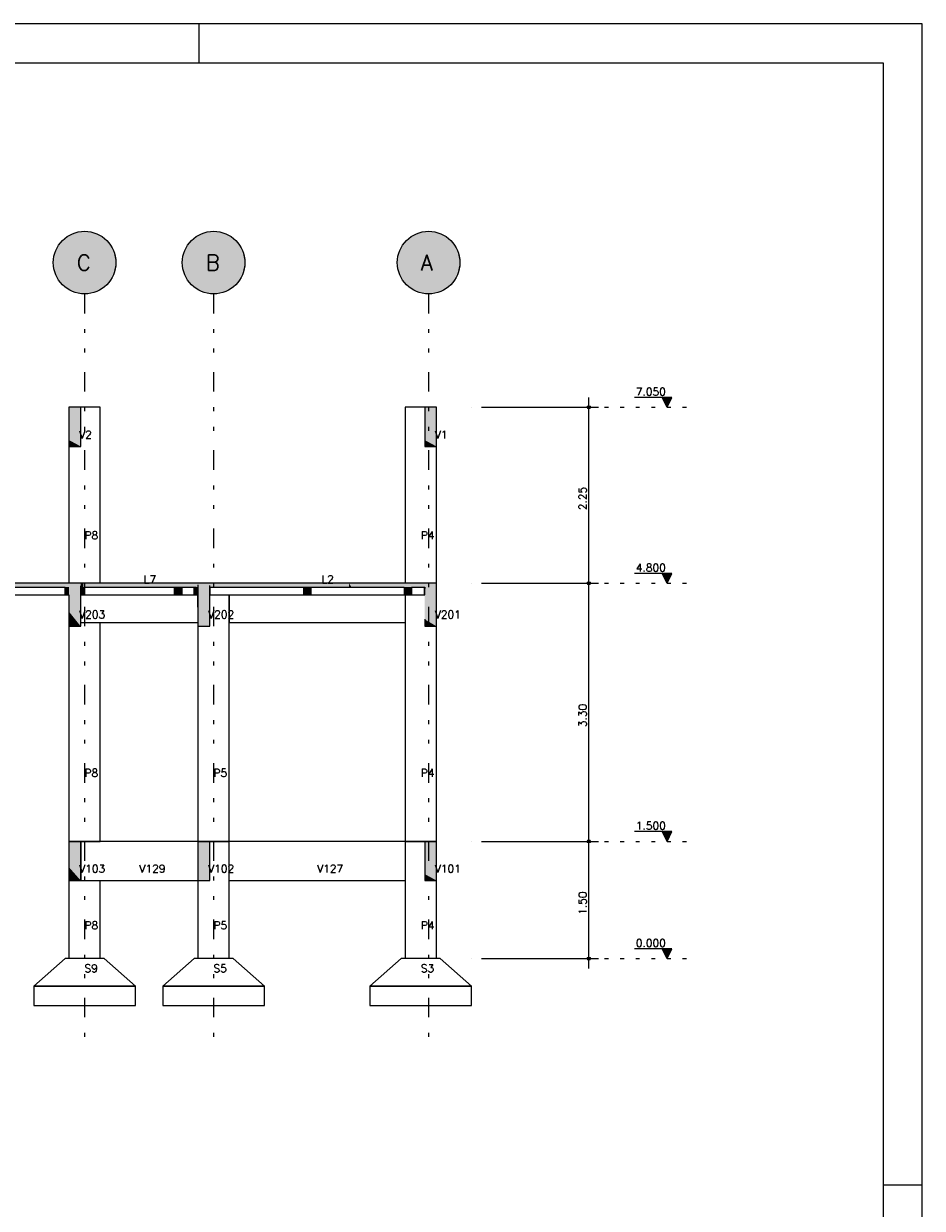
# Model space of a CAD drawing. Extents: x 0 to 84.1, y 0 to 59.4.
# Tile 6 of 6: x 61.1 to 84.1, y 29.1 to 59.4. Entities that reach past the tile are written whole.
import ezdxf

# ---------------------------------------------------------------- set-up
doc = ezdxf.new("R2010")
doc.units = 0
doc.linetypes.add('ESTILO_TQS_0002', pattern=[0.4, 0.1, -0.3])
doc.linetypes.add('ESTILO_TQS_0004', pattern=[2, 0.5, -0.4, 0.1, -0.4, 0.1, -0.5])
for name, color, linetype in [('1', 1, 'CONTINUOUS'), ('2', 2, 'CONTINUOUS'), ('6', 6, 'CONTINUOUS')]:
    doc.layers.add(name, color=color, linetype=linetype)
doc.styles.get("Standard").update_dxf_attribs({"font": 'ROMANS.SHX'})

msp = doc.modelspace()

# ---------------------------------------------------------------- linework, layer by layer
at = {"layer": '1', "linetype": 'ESTILO_TQS_0004'}
for p, q in [((62.669266, 52.490471), (62.669266, 33.49047)), ((65.969266, 52.490471), (65.969266, 33.49047)), ((71.469266, 52.490471), (71.469266, 33.49047))]:
    msp.add_line(p, q, dxfattribs=at)
at = {"layer": '1', "linetype": 'CONTINUOUS'}
for p, q in [((75.569266, 44.84047), (75.569266, 49.84047)), ((77.694266, 49.840471), (76.734266, 49.840471)), ((77.569266, 49.59047), (77.444265, 49.840471)), ((77.455413, 49.818174), (77.683118, 49.818174)), ((77.466561, 49.795879), (77.67197, 49.795879)), ((77.477709, 49.773583), (77.660823, 49.773583)), ((77.488857, 49.751287), (77.649675, 49.751287)), ((77.500005, 49.728992), (77.638527, 49.728991)), ((77.511153, 49.706696), (77.627379, 49.706696)), ((77.522301, 49.6844), (77.616231, 49.6844)), ((77.569266, 49.59047), (77.694266, 49.840471)), ((72.569266, 49.59047), (72.569266, 49.59047)), ((72.819266, 49.59047), (75.819266, 49.59047)), ((77.533449, 49.662104), (77.605083, 49.662104)), ((77.544597, 49.639808), (77.593935, 49.639808)), ((77.555744, 49.617513), (77.582787, 49.617513)), ((75.569266, 38.24047), (75.569266, 45.34047)), ((77.694266, 45.340471), (76.734266, 45.340471)), ((77.569266, 45.09047), (77.444265, 45.340471)), ((77.455413, 45.318174), (77.683118, 45.318174)), ((77.466561, 45.295879), (77.67197, 45.295879)), ((77.477709, 45.273583), (77.660823, 45.273583)), ((77.488857, 45.251287), (77.649675, 45.251287)), ((77.500005, 45.228992), (77.638527, 45.228991)), ((77.511153, 45.206696), (77.627379, 45.206696)), ((77.522301, 45.1844), (77.616231, 45.1844)), ((77.533449, 45.162104), (77.605083, 45.162104)), ((77.544597, 45.139808), (77.593935, 45.139808)), ((77.569266, 45.09047), (77.694266, 45.340471)), ((72.569266, 45.09047), (72.569266, 45.09047)), ((72.569266, 45.09047), (72.569266, 45.09047)), ((72.819266, 45.09047), (75.819266, 45.09047)), ((72.819266, 45.09047), (75.819266, 45.09047)), ((77.555744, 45.117513), (77.582787, 45.117513)), ((72.569266, 38.49047), (72.569266, 38.49047)), ((72.569266, 38.49047), (72.569266, 38.49047)), ((72.819266, 38.49047), (75.819266, 38.49047)), ((72.819266, 38.49047), (75.819266, 38.49047)), ((75.569266, 35.24047), (75.569266, 38.74047)), ((77.694266, 38.74047), (76.734266, 38.74047)), ((77.569266, 38.49047), (77.444265, 38.74047)), ((77.455413, 38.718174), (77.683118, 38.718174)), ((77.466561, 38.695878), (77.67197, 38.695878)), ((77.477709, 38.673583), (77.660823, 38.673583)), ((77.488857, 38.651287), (77.649675, 38.651287)), ((77.500005, 38.628992), (77.638527, 38.628991)), ((77.511153, 38.606696), (77.627379, 38.606696)), ((77.522301, 38.5844), (77.616231, 38.5844)), ((77.533449, 38.562103), (77.605083, 38.562104)), ((77.544597, 38.539808), (77.593935, 38.539808)), ((77.555744, 38.517513), (77.582787, 38.517513)), ((77.569266, 38.49047), (77.694266, 38.74047)), ((72.569266, 35.49047), (72.569266, 35.49047)), ((72.819266, 35.49047), (75.819266, 35.49047)), ((77.694266, 35.74047), (76.734266, 35.74047)), ((77.569266, 35.49047), (77.444265, 35.74047)), ((77.455413, 35.718174), (77.683118, 35.718174)), ((77.466561, 35.695878), (77.67197, 35.695878)), ((77.477709, 35.673583), (77.660823, 35.673583)), ((77.488857, 35.651287), (77.649675, 35.651287)), ((77.500005, 35.628992), (77.638527, 35.628991)), ((77.511153, 35.606696), (77.627379, 35.606696)), ((77.522301, 35.5844), (77.616231, 35.5844)), ((77.533449, 35.562103), (77.605083, 35.562104)), ((77.544597, 35.539808), (77.593935, 35.539808)), ((77.555744, 35.517513), (77.582787, 35.517513)), ((77.569266, 35.49047), (77.694266, 35.74047))]:
    msp.add_line(p, q, dxfattribs=at)
at = {"layer": '1', "linetype": 'ESTILO_TQS_0002'}
for p, q in [((75.569266, 49.59047), (78.169266, 49.59047)), ((75.569266, 45.09047), (78.169266, 45.09047)), ((75.569266, 38.49047), (78.169266, 38.49047)), ((75.569266, 35.49047), (78.169266, 35.49047))]:
    msp.add_line(p, q, dxfattribs=at)
at = {"layer": '1', "linetype": 'CONTINUOUS'}
for points in [[(77.444265, 49.840471), (77.569266, 49.59047), (77.694266, 49.840471), (77.444265, 49.840471)], [(77.444265, 45.340471), (77.569266, 45.09047), (77.694266, 45.340471), (77.444265, 45.340471)], [(77.444265, 38.74047), (77.569266, 38.49047), (77.694266, 38.74047), (77.444265, 38.74047)], [(77.444265, 35.74047), (77.569266, 35.49047), (77.694266, 35.74047), (77.444265, 35.74047)]]:
    msp.add_lwpolyline(points, dxfattribs=at)
for centre, radius in [((75.569266, 49.59047), 0.04), ((75.569266, 49.59047), 0.02), ((75.569266, 45.09047), 0.04), ((75.569266, 45.09047), 0.04), ((75.569266, 45.09047), 0.02), ((75.569266, 45.09047), 0.02), ((75.569266, 38.49047), 0.04), ((75.569266, 38.49047), 0.04), ((75.569266, 38.49047), 0.02), ((75.569266, 38.49047), 0.02), ((75.569266, 35.49047), 0.04), ((75.569266, 35.49047), 0.02)]:
    msp.add_circle(centre, radius, dxfattribs=at)
for points in [[(63.469266, 53.290471), (62.207921, 53.944046), (62.123223, 53.875139)], [(63.469266, 53.290471), (62.301214, 54.000779), (62.207921, 53.944046)], [(63.469266, 53.290471), (62.401362, 54.044279), (62.301214, 54.000779)], [(63.469266, 53.290471), (62.506501, 54.073738), (62.401362, 54.044279)], [(63.469266, 53.290471), (62.614672, 54.088606), (62.506501, 54.073738)], [(63.469266, 53.290471), (62.72386, 54.088606), (62.614672, 54.088606)], [(63.469266, 53.290471), (62.832031, 54.073738), (62.72386, 54.088606)], [(63.469266, 53.290471), (62.937169, 54.044279), (62.832031, 54.073738)], [(63.469266, 53.290471), (63.037318, 54.000779), (62.937169, 54.044279)], [(63.469266, 53.290471), (63.13061, 53.944046), (63.037318, 54.000779)], [(63.469266, 53.290471), (63.215308, 53.875139), (63.13061, 53.944046)], [(66.769266, 53.290471), (65.507921, 53.944046), (65.423223, 53.875139)], [(66.769266, 53.290471), (65.601214, 54.000779), (65.507921, 53.944046)], [(66.769266, 53.290471), (65.701362, 54.044279), (65.601214, 54.000779)], [(66.769266, 53.290471), (65.806501, 54.073738), (65.701362, 54.044279)], [(66.769266, 53.290471), (65.914672, 54.088606), (65.806501, 54.073738)], [(66.769266, 53.290471), (66.02386, 54.088606), (65.914672, 54.088606)], [(66.769266, 53.290471), (66.132031, 54.073738), (66.02386, 54.088606)], [(66.769266, 53.290471), (66.237169, 54.044279), (66.132031, 54.073738)], [(66.769266, 53.290471), (66.337318, 54.000779), (66.237169, 54.044279)], [(66.769266, 53.290471), (66.43061, 53.944046), (66.337318, 54.000779)], [(66.769266, 53.290471), (66.515308, 53.875139), (66.43061, 53.944046)], [(72.269266, 53.290471), (71.007921, 53.944046), (70.923223, 53.875139)], [(72.269266, 53.290471), (71.101214, 54.000779), (71.007921, 53.944046)], [(72.269266, 53.290471), (71.201362, 54.044279), (71.101214, 54.000779)], [(72.269266, 53.290471), (71.306501, 54.073738), (71.201362, 54.044279)], [(72.269266, 53.290471), (71.414672, 54.088606), (71.306501, 54.073738)], [(72.269266, 53.290471), (71.52386, 54.088606), (71.414672, 54.088606)], [(72.269266, 53.290471), (71.632031, 54.073738), (71.52386, 54.088606)], [(72.269266, 53.290471), (71.737169, 54.044279), (71.632031, 54.073738)], [(72.269266, 53.290471), (71.837318, 54.000779), (71.737169, 54.044279)], [(72.269266, 53.290471), (71.93061, 53.944046), (71.837318, 54.000779)], [(72.269266, 53.290471), (72.015308, 53.875139), (71.93061, 53.944046)], [(63.469266, 53.290471), (61.98573, 53.706138), (61.935497, 53.609191)], [(63.469266, 53.290471), (62.048697, 53.795341), (61.98573, 53.706138)], [(63.469266, 53.290471), (62.123223, 53.875139), (62.048697, 53.795341)], [(63.469266, 53.290471), (63.289835, 53.795341), (63.215308, 53.875139)], [(63.469266, 53.290471), (63.352801, 53.706138), (63.289835, 53.795341)], [(63.469266, 53.290471), (63.403035, 53.609191), (63.352801, 53.706138)], [(66.769266, 53.290471), (65.28573, 53.706138), (65.235497, 53.609191)], [(66.769266, 53.290471), (65.348697, 53.795341), (65.28573, 53.706138)], [(66.769266, 53.290471), (65.423223, 53.875139), (65.348697, 53.795341)], [(66.769266, 53.290471), (66.589835, 53.795341), (66.515308, 53.875139)], [(66.769266, 53.290471), (66.652801, 53.706138), (66.589835, 53.795341)], [(66.769266, 53.290471), (66.703035, 53.609191), (66.652801, 53.706138)], [(72.269266, 53.290471), (70.78573, 53.706138), (70.735497, 53.609191)], [(72.269266, 53.290471), (70.848697, 53.795341), (70.78573, 53.706138)], [(72.269266, 53.290471), (70.923223, 53.875139), (70.848697, 53.795341)], [(72.269266, 53.290471), (72.089835, 53.795341), (72.015308, 53.875139)], [(72.269266, 53.290471), (72.152801, 53.706138), (72.089835, 53.795341)], [(72.269266, 53.290471), (72.203035, 53.609191), (72.152801, 53.706138)], [(63.469266, 53.290471), (61.876717, 53.399404), (61.869266, 53.290471)], [(63.469266, 53.290471), (61.898932, 53.506308), (61.876717, 53.399404)], [(63.469266, 53.290471), (61.935497, 53.609191), (61.898932, 53.506308)], [(63.469266, 53.290471), (63.4396, 53.506308), (63.403035, 53.609191)], [(63.469266, 53.290471), (63.461814, 53.399404), (63.4396, 53.506308)], [(66.769266, 53.290471), (65.176717, 53.399404), (65.169266, 53.290471)], [(66.769266, 53.290471), (65.198932, 53.506308), (65.176717, 53.399404)], [(66.769266, 53.290471), (65.235497, 53.609191), (65.198932, 53.506308)], [(66.769266, 53.290471), (66.7396, 53.506308), (66.703035, 53.609191)], [(66.769266, 53.290471), (66.761814, 53.399404), (66.7396, 53.506308)], [(72.269266, 53.290471), (70.676717, 53.399404), (70.669266, 53.290471)], [(72.269266, 53.290471), (70.698932, 53.506308), (70.676717, 53.399404)], [(72.269266, 53.290471), (70.735497, 53.609191), (70.698932, 53.506308)], [(72.269266, 53.290471), (72.2396, 53.506308), (72.203035, 53.609191)], [(72.269266, 53.290471), (72.261814, 53.399404), (72.2396, 53.506308)], [(63.469266, 53.290471), (61.869266, 53.290471), (61.876717, 53.181537)], [(63.469266, 53.290471), (61.876717, 53.181537), (61.898932, 53.074633)], [(63.469266, 53.290471), (61.898932, 53.074633), (61.935497, 52.97175)], [(63.469266, 53.290471), (61.935497, 52.97175), (61.98573, 52.874803)], [(63.469266, 53.290471), (61.98573, 52.874803), (62.048697, 52.7856)], [(63.469266, 53.290471), (62.048697, 52.7856), (62.123223, 52.705802)], [(63.469266, 53.290471), (62.123223, 52.705802), (62.207921, 52.636895)], [(63.469266, 53.290471), (62.207921, 52.636895), (62.301214, 52.580162)], [(63.469266, 53.290471), (62.301214, 52.580162), (62.401362, 52.536662)], [(63.469266, 53.290471), (62.401362, 52.536662), (62.506501, 52.507203)], [(63.469266, 53.290471), (62.506501, 52.507203), (62.614672, 52.492335)], [(63.469266, 53.290471), (62.614672, 52.492335), (62.72386, 52.492335)], [(63.469266, 53.290471), (62.72386, 52.492335), (62.832031, 52.507203)], [(63.469266, 53.290471), (62.832031, 52.507203), (62.937169, 52.536662)], [(63.469266, 53.290471), (62.937169, 52.536662), (63.037318, 52.580162)], [(63.469266, 53.290471), (63.037318, 52.580162), (63.13061, 52.636895)], [(63.469266, 53.290471), (63.13061, 52.636895), (63.215308, 52.705802)], [(63.469266, 53.290471), (63.215308, 52.705802), (63.289835, 52.7856)], [(63.469266, 53.290471), (63.289835, 52.7856), (63.352801, 52.874803)], [(63.469266, 53.290471), (63.352801, 52.874803), (63.403035, 52.97175)], [(63.469266, 53.290471), (63.403035, 52.97175), (63.4396, 53.074633)], [(63.469266, 53.290471), (63.4396, 53.074633), (63.461814, 53.181537)], [(63.469266, 53.290471), (63.461814, 53.181537), (63.469266, 53.290471)], [(66.769266, 53.290471), (65.169266, 53.290471), (65.176717, 53.181537)], [(66.769266, 53.290471), (65.176717, 53.181537), (65.198932, 53.074633)], [(66.769266, 53.290471), (65.198932, 53.074633), (65.235497, 52.97175)], [(66.769266, 53.290471), (65.235497, 52.97175), (65.28573, 52.874803)], [(66.769266, 53.290471), (65.28573, 52.874803), (65.348697, 52.7856)], [(66.769266, 53.290471), (65.348697, 52.7856), (65.423223, 52.705802)], [(66.769266, 53.290471), (65.423223, 52.705802), (65.507921, 52.636895)], [(66.769266, 53.290471), (65.507921, 52.636895), (65.601214, 52.580162)], [(66.769266, 53.290471), (65.601214, 52.580162), (65.701362, 52.536662)], [(66.769266, 53.290471), (65.701362, 52.536662), (65.806501, 52.507203)], [(66.769266, 53.290471), (65.806501, 52.507203), (65.914672, 52.492335)], [(66.769266, 53.290471), (65.914672, 52.492335), (66.02386, 52.492335)], [(66.769266, 53.290471), (66.02386, 52.492335), (66.132031, 52.507203)], [(66.769266, 53.290471), (66.132031, 52.507203), (66.237169, 52.536662)], [(66.769266, 53.290471), (66.237169, 52.536662), (66.337318, 52.580162)], [(66.769266, 53.290471), (66.337318, 52.580162), (66.43061, 52.636895)], [(66.769266, 53.290471), (66.43061, 52.636895), (66.515308, 52.705802)], [(66.769266, 53.290471), (66.515308, 52.705802), (66.589835, 52.7856)], [(66.769266, 53.290471), (66.589835, 52.7856), (66.652801, 52.874803)], [(66.769266, 53.290471), (66.652801, 52.874803), (66.703035, 52.97175)], [(66.769266, 53.290471), (66.703035, 52.97175), (66.7396, 53.074633)], [(66.769266, 53.290471), (66.7396, 53.074633), (66.761814, 53.181537)], [(66.769266, 53.290471), (66.761814, 53.181537), (66.769266, 53.290471)], [(72.269266, 53.290471), (70.669266, 53.290471), (70.676717, 53.181537)], [(72.269266, 53.290471), (70.676717, 53.181537), (70.698932, 53.074633)], [(72.269266, 53.290471), (70.698932, 53.074633), (70.735497, 52.97175)], [(72.269266, 53.290471), (70.735497, 52.97175), (70.78573, 52.874803)], [(72.269266, 53.290471), (70.78573, 52.874803), (70.848697, 52.7856)], [(72.269266, 53.290471), (70.848697, 52.7856), (70.923223, 52.705802)], [(72.269266, 53.290471), (70.923223, 52.705802), (71.007921, 52.636895)], [(72.269266, 53.290471), (71.007921, 52.636895), (71.101214, 52.580162)], [(72.269266, 53.290471), (71.101214, 52.580162), (71.201362, 52.536662)], [(72.269266, 53.290471), (71.201362, 52.536662), (71.306501, 52.507203)], [(72.269266, 53.290471), (71.306501, 52.507203), (71.414672, 52.492335)], [(72.269266, 53.290471), (71.414672, 52.492335), (71.52386, 52.492335)], [(72.269266, 53.290471), (71.52386, 52.492335), (71.632031, 52.507203)], [(72.269266, 53.290471), (71.632031, 52.507203), (71.737169, 52.536662)], [(72.269266, 53.290471), (71.737169, 52.536662), (71.837318, 52.580162)], [(72.269266, 53.290471), (71.837318, 52.580162), (71.93061, 52.636895)], [(72.269266, 53.290471), (71.93061, 52.636895), (72.015308, 52.705802)], [(72.269266, 53.290471), (72.015308, 52.705802), (72.089835, 52.7856)], [(72.269266, 53.290471), (72.089835, 52.7856), (72.152801, 52.874803)], [(72.269266, 53.290471), (72.152801, 52.874803), (72.203035, 52.97175)], [(72.269266, 53.290471), (72.203035, 52.97175), (72.2396, 53.074633)], [(72.269266, 53.290471), (72.2396, 53.074633), (72.261814, 53.181537)], [(72.269266, 53.290471), (72.261814, 53.181537), (72.269266, 53.290471)]]:
    msp.add_solid(points, dxfattribs=at)
at = {"layer": '2', "linetype": 'CONTINUOUS'}
for p, q in [((84.100006, 59.400002), (0, 59.400002)), ((65.600006, 58.400002), (65.600006, 59.400002)), ((84.100006, 0), (84.100006, 59.400002)), ((84.100006, 29.700001), (83.100006, 29.700001))]:
    msp.add_line(p, q, dxfattribs=at)
msp.add_lwpolyline([(83.100006, 1), (2.5, 1), (2.5, 58.400002), (83.100006, 58.400002), (83.100006, 1)], dxfattribs=at)
for centre in [(62.669266, 53.290471), (65.969266, 53.290471), (71.469266, 53.290471)]:
    msp.add_circle(centre, 0.8, dxfattribs=at)
at = {"layer": '6', "linetype": 'CONTINUOUS'}
for p, q in [((62.317943, 49.59047), (62.269266, 49.59047)), ((62.269266, 49.59047), (62.269266, 48.752726)), ((62.269266, 49.59047), (62.269266, 45.09047)), ((62.569266, 49.59047), (62.317943, 49.59047)), ((62.569266, 49.428214), (62.569266, 49.59047)), ((63.069266, 49.59047), (62.569266, 49.59047)), ((62.569266, 48.59047), (62.569266, 49.428214)), ((63.069266, 45.09047), (63.069266, 49.59047)), ((70.869266, 49.59047), (70.869266, 45.09047)), ((71.369266, 49.59047), (70.869266, 49.59047)), ((71.417943, 49.59047), (71.369266, 49.59047)), ((71.369266, 49.59047), (71.369266, 48.752726)), ((71.669266, 49.59047), (71.417943, 49.59047)), ((71.669266, 48.59047), (71.669266, 49.59047)), ((71.669266, 49.428214), (71.669266, 49.59047)), ((71.669266, 45.09047), (71.669266, 49.59047)), ((71.669266, 48.59047), (71.669266, 49.428214)), ((62.269266, 48.752726), (62.269266, 48.59047)), ((62.269266, 48.59047), (62.317943, 48.59047)), ((62.317943, 48.59047), (62.569266, 48.59047)), ((71.369266, 48.752726), (71.369266, 48.59047)), ((71.369266, 48.59047), (71.417943, 48.59047)), ((71.417943, 48.59047), (71.669266, 48.59047)), ((62.269266, 45.09047), (59.466941, 45.09047)), ((60.853266, 44.99047), (62.169266, 44.99047)), ((62.169266, 44.79047), (62.169266, 44.99047)), ((62.169266, 44.99047), (62.169266, 44.79047)), ((62.375912, 45.09047), (62.269266, 45.09047)), ((62.569266, 45.09047), (62.375912, 45.09047)), ((62.633717, 45.09047), (62.569266, 45.09047)), ((62.569266, 44.99047), (62.569266, 45.026019)), ((62.569266, 44.861568), (62.569266, 44.99047)), ((62.569266, 44.79047), (62.569266, 44.861568)), ((62.605925, 44.99047), (62.616115, 44.99047)), ((62.616115, 44.99047), (62.619918, 44.99047)), ((65.569266, 45.09047), (62.633717, 45.09047)), ((62.669266, 44.99047), (64.248389, 44.99047)), ((62.669266, 44.99047), (62.669266, 44.79047)), ((62.669266, 44.831604), (62.669266, 44.99047)), ((64.248389, 44.99047), (64.965266, 44.99047)), ((64.965266, 44.99047), (65.153266, 44.99047)), ((64.965266, 44.79047), (64.965266, 44.99047)), ((64.965266, 44.99047), (64.965266, 44.79047)), ((65.153266, 44.99047), (65.469266, 44.99047)), ((65.153266, 44.99047), (65.153266, 44.79047)), ((65.153266, 44.831604), (65.153266, 44.99047)), ((65.469266, 44.99047), (65.478138, 44.99047)), ((65.469266, 44.79047), (65.469266, 44.99047)), ((65.469266, 44.99047), (65.469266, 44.949337)), ((65.469266, 44.949337), (65.469266, 44.79047)), ((65.478138, 44.99047), (65.486602, 44.99047)), ((65.486602, 44.99047), (65.509851, 44.99047)), ((65.509851, 44.99047), (65.51357, 44.99047)), ((65.51357, 44.99047), (65.524047, 44.99047)), ((65.696337, 45.09047), (65.569266, 45.09047)), ((65.569266, 45.046441), (65.569266, 44.99047)), ((65.569266, 44.99047), (65.569266, 44.902412)), ((65.569266, 44.902412), (65.569266, 44.79047)), ((65.869266, 45.09047), (65.696337, 45.09047)), ((69.433092, 45.09047), (65.869266, 45.09047)), ((65.869266, 44.99047), (65.869266, 45.032828)), ((65.869266, 44.875185), (65.869266, 44.99047)), ((65.869266, 43.99047), (65.869266, 44.875185)), ((65.869266, 43.99047), (65.869266, 44.875185)), ((65.869266, 44.624541), (65.869266, 44.875185)), ((65.869266, 44.875185), (65.871057, 44.79047)), ((65.870971, 44.99047), (65.872673, 44.99047)), ((65.872673, 44.99047), (65.873034, 44.99047)), ((65.873034, 44.99047), (68.265266, 44.99047)), ((65.873266, 44.816452), (65.873034, 44.99047)), ((65.873266, 44.99047), (65.873266, 44.79047)), ((65.873266, 44.99047), (65.873266, 44.79047)), ((68.265266, 44.99047), (68.289689, 44.99047)), ((68.265266, 44.99047), (68.265266, 44.964488)), ((68.265266, 44.964488), (68.265266, 44.79047)), ((68.289689, 44.99047), (68.453266, 44.99047)), ((68.453266, 44.99047), (69.433092, 44.99047)), ((68.453266, 44.99047), (68.453266, 44.79047)), ((68.453266, 44.99047), (68.453266, 44.79047)), ((68.453266, 44.816452), (68.453266, 44.99047)), ((71.369266, 45.09047), (69.433092, 45.09047)), ((69.433092, 44.99047), (69.499089, 44.99047)), ((69.499089, 44.99047), (70.845266, 44.99047)), ((70.845266, 44.99047), (70.845266, 44.79047)), ((71.033266, 44.99047), (71.365588, 44.99047)), ((71.033266, 44.99047), (71.033266, 44.79047)), ((71.033266, 44.99047), (71.033266, 44.79047)), ((71.033266, 44.816452), (71.033266, 44.99047)), ((71.365266, 44.964488), (71.365266, 44.99047)), ((71.365266, 44.964488), (71.365266, 44.99047)), ((71.365588, 44.99047), (71.365266, 44.964488)), ((71.365266, 44.79047), (71.365266, 44.964488)), ((71.365266, 44.79047), (71.365266, 44.964488)), ((71.365266, 44.964488), (71.367186, 44.79047)), ((71.367816, 44.99047), (71.367895, 44.99047)), ((71.367816, 44.79047), (71.367816, 44.99047)), ((71.367895, 44.79047), (71.367816, 44.99047)), ((71.367895, 44.99047), (71.367895, 44.79047)), ((71.3682, 44.99047), (71.368363, 44.99047)), ((71.368363, 44.99047), (71.368394, 44.99047)), ((71.368394, 44.79047), (71.368363, 44.99047)), ((71.368394, 44.99047), (71.369266, 44.99047)), ((71.369266, 44.958019), (71.368394, 44.99047)), ((71.368394, 44.99047), (71.368506, 44.79047)), ((71.368394, 44.79047), (71.368394, 44.99047)), ((71.417943, 45.09047), (71.369266, 45.09047)), ((71.369266, 44.99047), (71.369266, 44.958019)), ((71.669266, 45.09047), (71.417943, 45.09047)), ((71.669266, 43.99047), (71.669266, 45.09047)), ((71.669266, 44.911989), (71.669266, 45.09047)), ((71.669266, 43.99047), (71.669266, 44.911989)), ((60.853266, 44.79047), (62.169266, 44.79047)), ((62.169266, 44.79047), (62.188695, 44.79047)), ((62.188695, 44.79047), (62.197909, 44.79047)), ((62.197909, 44.79047), (62.221108, 44.79047)), ((62.221108, 44.79047), (62.224559, 44.79047)), ((62.224559, 44.79047), (62.234924, 44.79047)), ((62.234924, 44.79047), (62.269266, 44.79047)), ((62.269266, 44.79047), (62.269266, 44.364506)), ((62.269266, 44.79047), (62.269266, 38.49047)), ((62.569266, 44.699433), (62.569266, 44.79047)), ((62.569266, 44.79047), (62.605925, 44.79047)), ((62.569266, 43.99047), (62.569266, 44.699433)), ((62.605925, 44.79047), (62.616115, 44.79047)), ((62.616115, 44.79047), (62.619918, 44.79047)), ((62.619918, 44.79047), (62.646242, 44.79047)), ((62.646242, 44.79047), (62.657073, 44.79047)), ((62.657073, 44.79047), (62.669266, 44.79047)), ((62.669266, 44.79047), (62.669266, 44.831604)), ((62.669266, 44.79047), (64.965266, 44.79047)), ((64.965266, 44.79047), (65.1146, 44.79047)), ((65.1146, 44.79047), (65.153266, 44.79047)), ((65.153266, 44.79047), (65.153266, 44.831604)), ((65.153266, 44.79047), (65.469266, 44.79047)), ((65.469266, 44.79047), (65.478138, 44.79047)), ((65.478138, 44.79047), (65.486602, 44.79047)), ((65.486602, 44.79047), (65.509851, 44.79047)), ((65.509851, 44.79047), (65.51357, 44.79047)), ((65.51357, 44.79047), (65.524047, 44.79047)), ((65.524047, 44.79047), (65.569266, 44.79047)), ((65.569266, 44.79047), (65.569266, 44.474792)), ((65.569266, 44.474792), (65.569266, 44.79047)), ((65.869266, 43.99047), (65.869266, 44.624541)), ((65.871057, 44.79047), (65.871539, 44.79047)), ((65.871539, 44.79047), (65.871694, 44.79047)), ((65.871694, 44.79047), (65.872673, 44.79047)), ((65.872673, 44.79047), (65.873034, 44.79047)), ((65.873034, 44.79047), (65.873266, 44.79047)), ((65.873266, 44.79047), (65.873266, 44.816452)), ((65.873266, 44.79047), (68.265266, 44.79047)), ((66.369266, 44.79047), (66.369266, 44.09047)), ((66.369266, 38.49047), (66.369266, 44.79047)), ((68.265266, 44.79047), (68.289689, 44.79047)), ((68.289689, 44.79047), (68.453266, 44.79047)), ((68.453266, 44.79047), (68.453266, 44.816452)), ((68.453266, 44.79047), (70.845266, 44.79047)), ((70.845266, 44.79047), (71.008843, 44.79047)), ((70.869266, 44.79047), (70.869266, 38.49047)), ((71.008843, 44.79047), (71.033266, 44.79047)), ((71.033266, 44.79047), (71.033266, 44.816452)), ((71.033266, 44.79047), (71.365266, 44.79047)), ((71.367346, 44.79047), (71.367816, 44.79047)), ((71.367816, 44.79047), (71.367895, 44.79047)), ((71.367895, 44.79047), (71.368153, 44.79047)), ((71.368153, 44.79047), (71.368394, 44.79047)), ((71.368394, 44.79047), (71.368506, 44.79047)), ((71.368506, 44.79047), (71.368528, 44.79047)), ((71.368528, 44.79047), (71.36861, 44.79047)), ((71.36861, 44.79047), (71.369266, 44.79047)), ((62.269266, 44.364506), (62.269266, 43.99047)), ((65.569266, 44.474792), (65.569266, 43.99047)), ((62.269266, 43.99047), (62.375912, 43.99047)), ((62.375912, 43.99047), (62.569266, 43.99047)), ((62.569266, 43.99047), (62.569266, 44.09047)), ((62.569266, 44.09047), (65.569266, 44.09047)), ((63.069266, 38.49047), (63.069266, 44.09047)), ((65.569266, 44.09047), (65.569266, 38.49047)), ((65.569266, 43.99047), (65.696337, 43.99047)), ((65.696337, 43.99047), (65.869266, 43.99047)), ((66.369266, 44.09047), (70.869266, 44.09047)), ((71.369266, 44.168952), (71.369266, 43.99047)), ((71.369266, 43.99047), (71.417943, 43.99047)), ((71.417943, 43.99047), (71.669266, 43.99047)), ((71.669266, 38.49047), (71.669266, 43.99047)), ((62.375912, 38.49047), (62.269266, 38.49047)), ((62.269266, 38.49047), (62.269266, 37.830502)), ((62.269266, 38.49047), (62.269266, 35.49047)), ((62.269266, 38.49047), (63.069266, 38.49047)), ((62.569266, 38.49047), (62.375912, 38.49047)), ((62.569266, 37.49047), (62.569266, 38.49047)), ((62.569266, 38.134982), (62.569266, 38.49047)), ((62.569266, 38.49047), (62.569266, 37.49047)), ((65.569266, 38.49047), (62.569266, 38.49047)), ((65.696337, 38.49047), (65.569266, 38.49047)), ((65.569266, 38.49047), (65.569266, 37.930762)), ((65.569266, 38.49047), (66.369266, 38.49047)), ((65.869266, 38.49047), (65.696337, 38.49047)), ((65.869266, 38.066898), (65.869266, 38.49047)), ((66.369266, 38.49047), (65.869266, 38.49047)), ((70.869266, 38.49047), (66.369266, 38.49047)), ((66.369266, 35.49047), (66.369266, 38.49047)), ((70.869266, 38.49047), (70.869266, 35.49047)), ((71.369266, 38.49047), (70.869266, 38.49047)), ((70.869266, 38.49047), (71.669266, 38.49047)), ((71.417943, 38.49047), (71.369266, 38.49047)), ((71.369266, 38.49047), (71.369266, 37.652726)), ((71.417943, 38.49047), (71.369266, 38.49047)), ((71.669266, 38.49047), (71.417943, 38.49047)), ((71.669266, 38.328214), (71.669266, 38.49047)), ((71.669266, 37.49047), (71.669266, 38.328214)), ((62.569266, 37.49047), (62.569266, 38.134982)), ((65.569266, 37.930762), (65.569266, 37.49047)), ((65.869266, 37.49047), (65.869266, 38.066898)), ((62.269266, 37.830502), (62.269266, 37.49047)), ((71.369266, 37.652726), (71.369266, 37.49047)), ((62.269266, 37.49047), (62.375912, 37.49047)), ((62.375912, 37.49047), (62.569266, 37.49047)), ((62.569266, 37.49047), (65.569266, 37.49047)), ((63.069266, 35.49047), (63.069266, 37.49047)), ((65.569266, 37.49047), (65.696337, 37.49047)), ((65.569266, 37.49047), (65.569266, 35.49047)), ((65.696337, 37.49047), (65.869266, 37.49047)), ((66.369266, 37.49047), (70.869266, 37.49047)), ((71.369266, 37.49047), (71.417943, 37.49047)), ((71.417943, 37.49047), (71.669266, 37.49047)), ((71.669266, 35.49047), (71.669266, 37.49047)), ((62.169266, 35.49047), (61.369266, 34.79047)), ((63.169266, 35.49047), (62.169266, 35.49047)), ((63.969266, 34.79047), (63.169266, 35.49047)), ((65.469266, 35.49047), (64.669266, 34.79047)), ((66.469266, 35.49047), (65.469266, 35.49047)), ((67.269266, 34.79047), (66.469266, 35.49047)), ((70.769266, 35.49047), (69.969266, 34.79047)), ((71.769266, 35.49047), (70.769266, 35.49047)), ((72.569266, 34.79047), (71.769266, 35.49047)), ((61.369266, 34.79047), (61.369266, 34.29047)), ((63.969266, 34.79047), (61.369266, 34.79047)), ((61.369266, 34.79047), (63.969266, 34.79047)), ((63.969266, 34.29047), (63.969266, 34.79047)), ((64.669266, 34.79047), (64.669266, 34.29047)), ((67.269266, 34.79047), (64.669266, 34.79047)), ((64.669266, 34.79047), (67.269266, 34.79047)), ((67.269266, 34.29047), (67.269266, 34.79047)), ((69.969266, 34.79047), (69.969266, 34.29047)), ((72.569266, 34.79047), (69.969266, 34.79047)), ((69.969266, 34.79047), (72.569266, 34.79047)), ((72.569266, 34.29047), (72.569266, 34.79047)), ((61.369266, 34.29047), (63.969266, 34.29047)), ((64.669266, 34.29047), (67.269266, 34.29047)), ((69.969266, 34.29047), (72.569266, 34.29047))]:
    msp.add_line(p, q, dxfattribs=at)
for points in [[(62.269266, 48.752726), (62.569266, 49.428214), (62.569266, 49.59047)], [(62.269266, 48.752726), (62.569266, 49.59047), (62.317943, 49.59047)], [(62.269266, 48.752726), (62.317943, 49.59047), (62.269266, 49.59047)], [(62.269266, 48.752726), (62.269266, 49.59047), (62.269266, 48.752726)], [(62.269266, 48.752726), (62.569266, 48.59047), (62.569266, 49.428214)], [(71.369266, 48.752726), (71.669266, 49.428214), (71.669266, 49.59047)], [(71.369266, 48.752726), (71.669266, 49.59047), (71.417943, 49.59047)], [(71.369266, 48.752726), (71.417943, 49.59047), (71.369266, 49.59047)], [(71.369266, 48.752726), (71.369266, 49.59047), (71.369266, 48.752726)], [(71.369266, 48.752726), (71.669266, 48.59047), (71.669266, 49.428214)], [(62.269266, 48.752726), (62.269266, 48.59047), (62.317943, 48.59047)], [(62.269266, 48.752726), (62.317943, 48.59047), (62.569266, 48.59047)], [(71.369266, 48.752726), (71.369266, 48.59047), (71.417943, 48.59047)], [(71.369266, 48.752726), (71.417943, 48.59047), (71.669266, 48.59047)], [(58.269266, 45.014737), (62.269266, 45.056467), (62.269266, 45.09047)], [(58.269266, 45.014737), (62.269266, 45.09047), (59.466941, 45.09047)], [(58.269266, 45.014737), (62.269266, 44.99047), (62.269266, 45.056467)], [(58.269266, 45.014737), (59.466941, 44.99047), (62.269266, 44.99047)], [(62.169266, 44.99047), (62.169266, 44.919034), (62.169266, 44.79047)], [(62.169266, 44.99047), (62.169266, 44.79047), (62.188695, 44.79047)], [(62.169266, 44.99047), (62.188695, 44.79047), (62.197909, 44.79047)], [(62.169266, 44.99047), (62.197909, 44.79047), (62.221108, 44.79047)], [(62.169266, 44.99047), (62.221108, 44.79047), (62.224559, 44.79047)], [(62.169266, 44.99047), (62.224559, 44.79047), (62.234924, 44.79047)], [(62.169266, 44.99047), (62.234924, 44.79047), (62.269266, 44.79047)], [(62.169266, 44.99047), (62.269266, 44.79047), (62.269266, 44.922464)], [(62.169266, 44.99047), (62.269266, 44.922464), (62.269266, 44.99047)], [(62.169266, 44.99047), (62.269266, 44.99047), (62.234924, 44.99047)], [(62.169266, 44.99047), (62.234924, 44.99047), (62.224559, 44.99047)], [(62.169266, 44.99047), (62.224559, 44.99047), (62.221108, 44.99047)], [(62.169266, 44.99047), (62.221108, 44.99047), (62.197909, 44.99047)], [(62.169266, 44.99047), (62.197909, 44.99047), (62.188695, 44.99047)], [(62.169266, 44.99047), (62.188695, 44.99047), (62.169266, 44.99047)], [(62.269266, 44.364506), (62.569266, 44.699433), (62.569266, 45.09047)], [(62.269266, 44.364506), (62.569266, 45.09047), (62.375912, 45.09047)], [(62.269266, 44.364506), (62.375912, 45.09047), (62.269266, 45.09047)], [(62.269266, 44.364506), (62.269266, 45.09047), (62.269266, 44.364506)], [(62.633717, 45.09047), (62.569266, 45.09047), (62.569266, 45.026019)], [(62.633717, 45.09047), (62.569266, 45.026019), (62.569266, 44.99047)], [(62.633717, 45.09047), (62.569266, 44.99047), (62.633717, 44.99047)], [(62.569266, 44.861568), (62.669266, 44.831604), (62.669266, 44.99047)], [(62.569266, 44.861568), (62.669266, 44.99047), (62.657073, 44.99047)], [(62.569266, 44.861568), (62.657073, 44.99047), (62.646242, 44.99047)], [(62.569266, 44.861568), (62.646242, 44.99047), (62.619918, 44.99047)], [(62.569266, 44.861568), (62.619918, 44.99047), (62.616115, 44.99047)], [(62.569266, 44.861568), (62.616115, 44.99047), (62.605925, 44.99047)], [(62.569266, 44.861568), (62.605925, 44.99047), (62.569266, 44.99047)], [(62.569266, 44.861568), (62.569266, 44.99047), (62.569266, 44.861568)], [(62.569266, 44.861568), (62.569266, 44.79047), (62.605925, 44.79047)], [(62.569266, 44.861568), (62.605925, 44.79047), (62.616115, 44.79047)], [(62.569266, 44.861568), (62.616115, 44.79047), (62.619918, 44.79047)], [(62.569266, 44.861568), (62.619918, 44.79047), (62.646242, 44.79047)], [(62.569266, 44.861568), (62.646242, 44.79047), (62.657073, 44.79047)], [(62.569266, 44.861568), (62.657073, 44.79047), (62.669266, 44.79047)], [(62.569266, 44.861568), (62.669266, 44.79047), (62.669266, 44.831604)], [(62.633717, 45.09047), (62.633717, 44.99047), (64.248389, 44.99047)], [(62.633717, 45.09047), (64.248389, 44.99047), (65.569266, 44.99047)], [(62.633717, 45.09047), (65.569266, 44.99047), (65.569266, 45.046441)], [(62.633717, 45.09047), (65.569266, 45.046441), (65.569266, 45.09047)], [(62.633717, 45.09047), (65.569266, 45.09047), (64.248389, 45.09047)], [(62.633717, 45.09047), (64.248389, 45.09047), (62.633717, 45.09047)], [(64.965266, 44.99047), (64.965266, 44.949337), (64.965266, 44.79047)], [(64.965266, 44.99047), (64.965266, 44.79047), (65.1146, 44.79047)], [(64.965266, 44.99047), (65.1146, 44.79047), (65.153266, 44.79047)], [(64.965266, 44.99047), (65.153266, 44.79047), (65.153266, 44.831604)], [(64.965266, 44.99047), (65.153266, 44.831604), (65.153266, 44.99047)], [(64.965266, 44.99047), (65.153266, 44.99047), (65.1146, 44.99047)], [(64.965266, 44.99047), (65.1146, 44.99047), (64.965266, 44.99047)], [(65.469266, 44.949337), (65.569266, 44.902412), (65.569266, 44.99047)], [(65.469266, 44.949337), (65.569266, 44.99047), (65.524047, 44.99047)], [(65.469266, 44.949337), (65.524047, 44.99047), (65.51357, 44.99047)], [(65.469266, 44.949337), (65.51357, 44.99047), (65.509851, 44.99047)], [(65.469266, 44.949337), (65.509851, 44.99047), (65.486602, 44.99047)], [(65.469266, 44.949337), (65.486602, 44.99047), (65.478138, 44.99047)], [(65.469266, 44.949337), (65.478138, 44.99047), (65.469266, 44.99047)], [(65.469266, 44.949337), (65.469266, 44.99047), (65.469266, 44.949337)], [(65.469266, 44.949337), (65.469266, 44.79047), (65.478138, 44.79047)], [(65.469266, 44.949337), (65.478138, 44.79047), (65.486602, 44.79047)], [(65.469266, 44.949337), (65.486602, 44.79047), (65.509851, 44.79047)], [(65.469266, 44.949337), (65.509851, 44.79047), (65.51357, 44.79047)], [(65.469266, 44.949337), (65.51357, 44.79047), (65.524047, 44.79047)], [(65.469266, 44.949337), (65.524047, 44.79047), (65.569266, 44.79047)], [(65.469266, 44.949337), (65.569266, 44.79047), (65.569266, 44.902412)], [(65.569266, 44.474792), (65.869266, 44.624541), (65.869266, 45.09047)], [(65.569266, 44.474792), (65.869266, 45.09047), (65.696337, 45.09047)], [(65.569266, 44.474792), (65.696337, 45.09047), (65.569266, 45.09047)], [(65.569266, 44.474792), (65.569266, 45.09047), (65.569266, 44.474792)], [(69.433092, 45.09047), (65.869266, 45.09047), (65.869266, 45.032828)], [(69.433092, 45.09047), (65.869266, 45.032828), (65.869266, 44.99047)], [(69.433092, 45.09047), (65.869266, 44.99047), (69.433092, 44.99047)], [(68.265266, 44.964488), (68.453266, 44.816452), (68.453266, 44.99047)], [(68.265266, 44.964488), (68.453266, 44.99047), (68.289689, 44.99047)], [(68.265266, 44.964488), (68.289689, 44.99047), (68.265266, 44.99047)], [(68.265266, 44.964488), (68.265266, 44.99047), (68.265266, 44.964488)], [(68.265266, 44.964488), (68.265266, 44.79047), (68.289689, 44.79047)], [(68.265266, 44.964488), (68.289689, 44.79047), (68.453266, 44.79047)], [(68.265266, 44.964488), (68.453266, 44.79047), (68.453266, 44.816452)], [(69.433092, 45.09047), (69.433092, 44.99047), (69.499089, 44.99047)], [(69.433092, 45.09047), (69.499089, 44.99047), (71.369266, 44.99047)], [(69.433092, 45.09047), (71.369266, 44.99047), (71.369266, 45.074245)], [(69.433092, 45.09047), (71.369266, 45.074245), (71.369266, 45.09047)], [(69.433092, 45.09047), (71.369266, 45.09047), (69.499089, 45.09047)], [(69.433092, 45.09047), (69.499089, 45.09047), (69.433092, 45.09047)], [(70.845266, 44.99047), (70.845266, 44.964488), (70.845266, 44.79047)], [(70.845266, 44.99047), (70.845266, 44.79047), (71.008843, 44.79047)], [(70.845266, 44.99047), (71.008843, 44.79047), (71.033266, 44.79047)], [(70.845266, 44.99047), (71.033266, 44.79047), (71.033266, 44.816452)], [(70.845266, 44.99047), (71.033266, 44.816452), (71.033266, 44.99047)], [(70.845266, 44.99047), (71.033266, 44.99047), (71.008843, 44.99047)], [(70.845266, 44.99047), (71.008843, 44.99047), (70.845266, 44.99047)], [(71.369266, 44.168952), (71.669266, 44.911989), (71.669266, 45.09047)], [(71.369266, 44.168952), (71.669266, 45.09047), (71.417943, 45.09047)], [(71.369266, 44.168952), (71.417943, 45.09047), (71.369266, 45.09047)], [(71.369266, 44.168952), (71.369266, 45.09047), (71.369266, 44.168952)], [(71.369266, 44.168952), (71.669266, 43.99047), (71.669266, 44.911989)], [(62.269266, 44.364506), (62.569266, 43.99047), (62.569266, 44.699433)], [(65.569266, 44.474792), (65.869266, 43.99047), (65.869266, 44.624541)], [(62.269266, 44.364506), (62.269266, 43.99047), (62.375912, 43.99047)], [(62.269266, 44.364506), (62.375912, 43.99047), (62.569266, 43.99047)], [(65.569266, 44.474792), (65.569266, 43.99047), (65.696337, 43.99047)], [(65.569266, 44.474792), (65.696337, 43.99047), (65.869266, 43.99047)], [(71.369266, 44.168952), (71.369266, 43.99047), (71.417943, 43.99047)], [(71.369266, 44.168952), (71.417943, 43.99047), (71.669266, 43.99047)], [(62.269266, 37.830502), (62.569266, 38.134982), (62.569266, 38.49047)], [(62.269266, 37.830502), (62.569266, 38.49047), (62.375912, 38.49047)], [(62.269266, 37.830502), (62.375912, 38.49047), (62.269266, 38.49047)], [(62.269266, 37.830502), (62.269266, 38.49047), (62.269266, 37.830502)], [(65.569266, 37.930762), (65.869266, 38.066898), (65.869266, 38.49047)], [(65.569266, 37.930762), (65.869266, 38.49047), (65.696337, 38.49047)], [(65.569266, 37.930762), (65.696337, 38.49047), (65.569266, 38.49047)], [(65.569266, 37.930762), (65.569266, 38.49047), (65.569266, 37.930762)], [(71.369266, 37.652726), (71.669266, 38.328214), (71.669266, 38.49047)], [(71.369266, 37.652726), (71.669266, 38.49047), (71.417943, 38.49047)], [(71.369266, 37.652726), (71.417943, 38.49047), (71.369266, 38.49047)], [(71.369266, 37.652726), (71.369266, 38.49047), (71.369266, 37.652726)], [(71.369266, 37.652726), (71.669266, 37.49047), (71.669266, 38.328214)], [(62.269266, 37.830502), (62.569266, 37.49047), (62.569266, 38.134982)], [(65.569266, 37.930762), (65.869266, 37.49047), (65.869266, 38.066898)], [(65.569266, 37.930762), (65.569266, 37.49047), (65.696337, 37.49047)], [(65.569266, 37.930762), (65.696337, 37.49047), (65.869266, 37.49047)], [(62.269266, 37.830502), (62.269266, 37.49047), (62.375912, 37.49047)], [(62.269266, 37.830502), (62.375912, 37.49047), (62.569266, 37.49047)], [(71.369266, 37.652726), (71.369266, 37.49047), (71.417943, 37.49047)], [(71.369266, 37.652726), (71.417943, 37.49047), (71.669266, 37.49047)]]:
    msp.add_solid(points, dxfattribs=at)

# ---------------------------------------------------------------- texts
at = {"layer": '1', "linetype": 'CONTINUOUS'}
for s, p in [('7.050', (76.769266, 49.890471)), ('V2', (62.530377, 48.79047)), ('V1', (71.630377, 48.79047)), ('P8', (62.669266, 46.21547)), ('P4', (71.269266, 46.21547)), ('4.800', (76.769266, 45.390471)), ('L7', (64.180377, 45.09047)), ('L2', (68.730377, 45.09047)), ('V203', (62.530377, 44.19047)), ('V202', (65.830377, 44.19047)), ('V201', (71.630377, 44.19047)), ('P8', (62.669266, 40.14047)), ('P5', (65.969266, 40.14047)), ('P4', (71.269266, 40.14047)), ('1.500', (76.769266, 38.79047)), ('V103', (62.530377, 37.69047)), ('V129', (64.069266, 37.69047)), ('V102', (65.830377, 37.69047)), ('V127', (68.619266, 37.69047)), ('V101', (71.630377, 37.69047)), ('P8', (62.669266, 36.24047)), ('P5', (65.969266, 36.24047)), ('P4', (71.269266, 36.24047)), ('0.000', (76.769266, 35.79047)), ('S9', (62.669266, 35.14047)), ('S5', (65.969266, 35.14047)), ('S3', (71.269266, 35.14047))]:
    msp.add_text(s, height=0.2, dxfattribs=at).set_placement(p)
for s, p in [('2.25', (75.509266, 46.96047)), ('3.30', (75.509266, 41.41047)), ('1.50', (75.509266, 36.61047))]:
    msp.add_text(s, height=0.2, rotation=90, dxfattribs=at).set_placement(p)
at = {"layer": '6', "linetype": 'CONTINUOUS'}
for s, p in [('C', (62.469266, 53.090471)), ('B', (65.769266, 53.090471)), ('A', (71.269266, 53.090471))]:
    msp.add_text(s, height=0.4, dxfattribs=at).set_placement(p)

doc.saveas('drawing.dxf')
